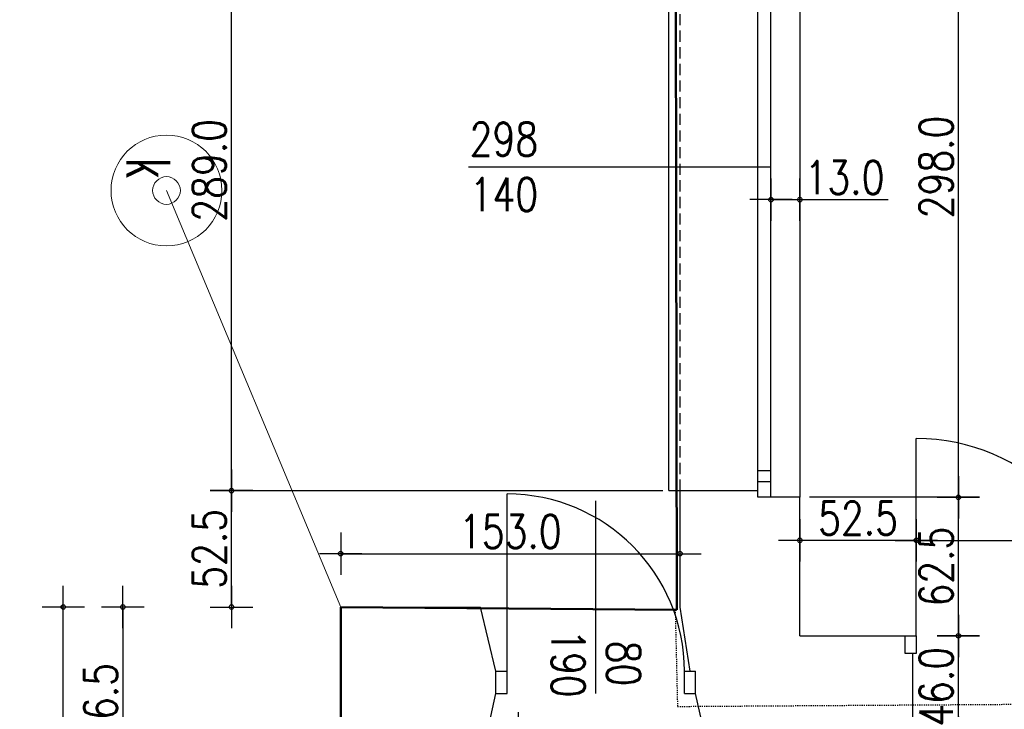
# Model space of a CAD drawing. Header units: millimetres. Extents: x 22865 to 60762, y -18816 to 15611.
# Tile 65 of 256: x 43850 to 44294, y -10352 to -10041. Entities that reach past the tile are written whole.
import ezdxf
from ezdxf.enums import TextEntityAlignment as Align

# ---------------------------------------------------------------- set-up
doc = ezdxf.new("R2010")
doc.units = ezdxf.units.MM
for name, pattern in [('1_OTKU', [2, 1.5, -0.5]), ('2_EGBU_A', [0]), ('3', [1, 0.5, -0.5]), ('3_SUKP', [0]), ('DASHED2', [0.375, 0.25, -0.125])]:
    doc.linetypes.add(name, pattern=pattern)
for name, color, linetype, lineweight, true_color in [('EGBB_L_0', 7, '2_EGBU_A', 50, 0x804000), ('SUKP_L_0', 7, '3_SUKP', 18, 0x803300), ('SUKR_T_0', 7, 'Continuous', 18, 0x803300)]:
    doc.layers.add(name, color=color, linetype=linetype, lineweight=lineweight, true_color=true_color)
for name, color, linetype, lineweight in [('OTK_L_4', 7, '1_OTKU', 18), ('SUP_E_T_1', 7, 'Continuous', 0), ('SUP_T_4', 7, 'Continuous', 18)]:
    doc.layers.add(name, color=color, linetype=linetype, lineweight=lineweight)
for name, color, linetype in [('sciany murowane', 4, 'Continuous'), ('widokowa', 2, 'Continuous'), ('WYMIARY', 6, 'Continuous')]:
    doc.layers.add(name, color=color, linetype=linetype)
doc.styles.add('1-100', font='simplex.shx', dxfattribs={"width": 0.8, "height": 15})
doc.dimstyles.new('1-100', dxfattribs={"dimscale": 0.5, "dimtxt": 100, "dimasz": 1, "dimexe": 0.18, "dimexo": 0.0625, "dimgap": 5, "dimtad": 1, "dimdec": 1, "dimzin": 0, "dimdsep": 46, "dimtxsty": '1-100', "dimblk1": 'K', "dimblk2": 'K', "dimsah": 1, "dimcen": 0.09, "dimse1": 1, "dimse2": 1, "dimadec": 0, "dimazin": 0, "dimtfac": 1, "dimtdec": 1, "dimtofl": 0, "dimtmove": 0, "dimatfit": 3, "dimldrblk": 'K', "dimfxl": 0, "dimtolj": 1, "dimtzin": 0, "dimarcsym": 0})

# ---------------------------------------------------------------- blocks, each defined once
blk = doc.blocks.new('4_SUPS')
at = {"linetype": 'Continuous'}
blk.add_circle((0, 0), 0.0625, dxfattribs=at)
blk = doc.blocks.new('4_SUPW')
at = {"linetype": 'Continuous'}
blk.add_circle((0, 0), 0.25, dxfattribs=at)
blk = doc.blocks.new('K')
for p, q in [((0, -19.11), (0, 19.11)), ((-19.11, 0), (19.11, 0))]:
    blk.add_line(p, q)
blk.add_circle((0, 0), 2.02)
blk = doc.blocks.new('*D2727')
at = {"layer": 'WYMIARY', "color": 0, "lineweight": -2}
blk.add_line((43995.69, -10281.58), (44147.69, -10281.58), dxfattribs=at)
at = {"layer": 'WYMIARY', "color": 0, "linetype": 'ByBlock', "lineweight": -2, "xscale": 0.5, "yscale": 0.5, "zscale": 0.5, "rotation": 180}
blk.add_blockref('K', (43995.19, -10281.58), dxfattribs=at)
at = {"layer": 'WYMIARY', "color": 0, "linetype": 'ByBlock', "lineweight": -2, "xscale": 0.5, "yscale": 0.5, "zscale": 0.5}
blk.add_blockref('K', (44148.19, -10281.58), dxfattribs=at)
at = {"layer": 'WYMIARY', "color": 0, "ltscale": 0.2, "insert": (44071.69, -10271.58), "char_height": 15, "attachment_point": 5, "style": '1-100'}
blk.add_mtext('\\A1;153.0', dxfattribs=at)
blk = doc.blocks.new('*D2728')
at = {"layer": 'WYMIARY', "color": 0, "lineweight": -2, "ltscale": 0.2}
blk.add_line((43896.98, -10306.15), (43896.98, -10391.65), dxfattribs=at)
at = {"layer": 'WYMIARY', "color": 0, "linetype": 'ByBlock', "lineweight": -2, "xscale": 0.5, "yscale": 0.5, "zscale": 0.5}
for p, rotation in [((43896.98, -10305.65), 90), ((43896.98, -10392.15), 270)]:
    blk.add_blockref('K', p, dxfattribs=dict(at, rotation=rotation))
at = {"layer": 'WYMIARY', "color": 0, "ltscale": 0.2, "insert": (43886.98, -10348.9), "char_height": 15, "attachment_point": 5, "rotation": 90, "style": '1-100'}
blk.add_mtext('\\A1;86.5', dxfattribs=at)
blk = doc.blocks.new('*D2909')
at = {"layer": 'WYMIARY', "color": 0, "lineweight": -2, "ltscale": 0.2}
blk.add_line((43870.12, -10992.15), (43870.12, -10306.15), dxfattribs=at)
at = {"layer": 'WYMIARY', "color": 0, "linetype": 'ByBlock', "lineweight": -2, "xscale": 0.5, "yscale": 0.5, "zscale": 0.5}
for p, rotation in [((43870.12, -10305.65), 90), ((43870.12, -10992.65), 270)]:
    blk.add_blockref('K', p, dxfattribs=dict(at, rotation=rotation))
at = {"layer": 'WYMIARY', "color": 0, "ltscale": 0.2, "insert": (43860.12, -10649.15), "char_height": 15, "attachment_point": 5, "rotation": 90, "style": '1-100'}
blk.add_mtext('\\A1;687.0', dxfattribs=at)
blk = doc.blocks.new('*D2926')
at = {"layer": 'WYMIARY', "color": 0, "lineweight": -2, "ltscale": 0.2}
blk.add_line((44075.31, -10363.15), (44075.31, -10386.65), dxfattribs=at)
at = {"layer": 'WYMIARY', "color": 0, "linetype": 'ByBlock', "lineweight": -2, "xscale": 0.5, "yscale": 0.5, "zscale": 0.5}
for p, rotation in [((44075.31, -10362.65), 90), ((44075.31, -10387.15), 270)]:
    blk.add_blockref('K', p, dxfattribs=dict(at, rotation=rotation))
at = {"layer": 'WYMIARY', "color": 0, "ltscale": 0.2, "insert": (44065.31, -10372.21), "char_height": 15, "attachment_point": 5, "rotation": 90, "style": '1-100'}
blk.add_mtext('\\A1;\\A1;{\\T0.8;24.5}', dxfattribs=at)
blk = doc.blocks.new('*D2938')
at = {"layer": 'WYMIARY', "color": 0, "lineweight": -2, "ltscale": 0.2}
blk.add_line((44273.68, -10364.15), (44273.68, -10319.15), dxfattribs=at)
at = {"layer": 'WYMIARY', "color": 0, "linetype": 'ByBlock', "lineweight": -2, "xscale": 0.5, "yscale": 0.5, "zscale": 0.5}
for p, rotation in [((44273.68, -10318.65), 90), ((44273.68, -10364.65), 270)]:
    blk.add_blockref('K', p, dxfattribs=dict(at, rotation=rotation))
at = {"layer": 'WYMIARY', "color": 0, "ltscale": 0.2, "insert": (44263.68, -10341.65), "char_height": 15, "attachment_point": 5, "rotation": 90, "style": '1-100'}
blk.add_mtext('\\A1;46.0', dxfattribs=at)
blk = doc.blocks.new('*D2942')
at = {"layer": 'WYMIARY', "color": 0, "lineweight": -2, "ltscale": 0.2}
blk.add_line((44253.69, -10415.98), (44433.69, -10415.98), dxfattribs=at)
at = {"layer": 'WYMIARY', "color": 0, "linetype": 'ByBlock', "lineweight": -2, "xscale": 0.5, "yscale": 0.5, "zscale": 0.5, "rotation": 180}
blk.add_blockref('K', (44253.19, -10415.98), dxfattribs=at)
at = {"layer": 'WYMIARY', "color": 0, "linetype": 'ByBlock', "lineweight": -2, "xscale": 0.5, "yscale": 0.5, "zscale": 0.5}
blk.add_blockref('K', (44434.19, -10415.98), dxfattribs=at)
at = {"layer": 'WYMIARY', "color": 0, "ltscale": 0.2, "insert": (44343.69, -10405.98), "char_height": 15, "attachment_point": 5, "style": '1-100'}
blk.add_mtext('\\A1;181.0', dxfattribs=at)
blk = doc.blocks.new('*D2943')
at = {"layer": 'WYMIARY', "color": 0, "lineweight": -2, "ltscale": 0.2}
blk.add_line((44255.19, -10275.57), (44432.19, -10275.57), dxfattribs=at)
at = {"layer": 'WYMIARY', "color": 0, "linetype": 'ByBlock', "lineweight": -2, "xscale": 0.5, "yscale": 0.5, "zscale": 0.5, "rotation": 180}
blk.add_blockref('K', (44254.69, -10275.57), dxfattribs=at)
at = {"layer": 'WYMIARY', "color": 0, "linetype": 'ByBlock', "lineweight": -2, "xscale": 0.5, "yscale": 0.5, "zscale": 0.5}
blk.add_blockref('K', (44432.69, -10275.57), dxfattribs=at)
at = {"layer": 'WYMIARY', "color": 0, "ltscale": 0.2, "insert": (44393.24, -10265.57), "char_height": 15, "attachment_point": 5, "style": '1-100'}
blk.add_mtext('\\A1;178.0', dxfattribs=at)
blk = doc.blocks.new('*D2953')
at = {"layer": 'WYMIARY', "color": 0, "lineweight": -2, "ltscale": 0.2}
blk.add_line((44254.19, -10275.57), (44202.69, -10275.57), dxfattribs=at)
at = {"layer": 'WYMIARY', "color": 0, "linetype": 'ByBlock', "lineweight": -2, "xscale": 0.5, "yscale": 0.5, "zscale": 0.5, "rotation": 180}
blk.add_blockref('K', (44202.19, -10275.57), dxfattribs=at)
at = {"layer": 'WYMIARY', "color": 0, "linetype": 'ByBlock', "lineweight": -2, "xscale": 0.5, "yscale": 0.5, "zscale": 0.5}
blk.add_blockref('K', (44254.69, -10275.57), dxfattribs=at)
at = {"layer": 'WYMIARY', "color": 0, "ltscale": 0.2, "insert": (44228.44, -10265.57), "char_height": 15, "attachment_point": 5, "style": '1-100'}
blk.add_mtext('\\A1;52.5', dxfattribs=at)
blk = doc.blocks.new('*D2954')
at = {"layer": 'WYMIARY', "color": 0, "lineweight": -2, "ltscale": 0.2}
for p, q in [((44189.69, -10121.88), (44201.69, -10121.88)), ((44202.19, -10121.88), (44241.98, -10121.88))]:
    blk.add_line(p, q, dxfattribs=at)
at = {"layer": 'WYMIARY', "color": 0, "linetype": 'ByBlock', "lineweight": -2, "xscale": 0.5, "yscale": 0.5, "zscale": 0.5, "rotation": 180}
blk.add_blockref('K', (44189.19, -10121.88), dxfattribs=at)
at = {"layer": 'WYMIARY', "color": 0, "linetype": 'ByBlock', "lineweight": -2, "xscale": 0.5, "yscale": 0.5, "zscale": 0.5}
blk.add_blockref('K', (44202.19, -10121.88), dxfattribs=at)
at = {"layer": 'WYMIARY', "color": 0, "ltscale": 0.2, "insert": (44222.34, -10111.88), "char_height": 15, "attachment_point": 5, "style": '1-100'}
blk.add_mtext('\\A1;13.0', dxfattribs=at)
blk = doc.blocks.new('*D2955')
at = {"layer": 'WYMIARY', "color": 0, "lineweight": -2, "ltscale": 0.2}
blk.add_line((44202.69, -10006.91), (44910.69, -10006.91), dxfattribs=at)
at = {"layer": 'WYMIARY', "color": 0, "linetype": 'ByBlock', "lineweight": -2, "xscale": 0.5, "yscale": 0.5, "zscale": 0.5, "rotation": 180}
blk.add_blockref('K', (44202.19, -10006.91), dxfattribs=at)
at = {"layer": 'WYMIARY', "color": 0, "linetype": 'ByBlock', "lineweight": -2, "xscale": 0.5, "yscale": 0.5, "zscale": 0.5}
blk.add_blockref('K', (44911.19, -10006.91), dxfattribs=at)
at = {"layer": 'WYMIARY', "color": 0, "ltscale": 0.2, "insert": (44556.69, -9996.91), "char_height": 15, "attachment_point": 5, "style": '1-100'}
blk.add_mtext('\\A1;709.0', dxfattribs=at)
blk = doc.blocks.new('*D2964')
at = {"layer": 'WYMIARY', "color": 0, "lineweight": -2, "ltscale": 0.2}
blk.add_line((43945.97, -10305.15), (43945.97, -10253.65), dxfattribs=at)
at = {"layer": 'WYMIARY', "color": 0, "linetype": 'ByBlock', "lineweight": -2, "xscale": 0.5, "yscale": 0.5, "zscale": 0.5}
for p, rotation in [((43945.97, -10253.15), 90), ((43945.97, -10305.65), 270)]:
    blk.add_blockref('K', p, dxfattribs=dict(at, rotation=rotation))
at = {"layer": 'WYMIARY', "color": 0, "ltscale": 0.2, "insert": (43935.97, -10279.4), "char_height": 15, "attachment_point": 5, "rotation": 90, "style": '1-100'}
blk.add_mtext('\\A1;52.5', dxfattribs=at)
blk = doc.blocks.new('*D2965')
at = {"layer": 'WYMIARY', "color": 0, "lineweight": -2, "ltscale": 0.2}
blk.add_line((43945.97, -10252.65), (43945.97, -9964.65), dxfattribs=at)
at = {"layer": 'WYMIARY', "color": 0, "linetype": 'ByBlock', "lineweight": -2, "xscale": 0.5, "yscale": 0.5, "zscale": 0.5}
for p, rotation in [((43945.97, -9964.15), 90), ((43945.97, -10253.15), 270)]:
    blk.add_blockref('K', p, dxfattribs=dict(at, rotation=rotation))
at = {"layer": 'WYMIARY', "color": 0, "ltscale": 0.2, "insert": (43935.97, -10108.65), "char_height": 15, "attachment_point": 5, "rotation": 90, "style": '1-100'}
blk.add_mtext('\\A1;289.0', dxfattribs=at)
blk = doc.blocks.new('*D2966')
at = {"layer": 'WYMIARY', "color": 0, "lineweight": -2, "ltscale": 0.2}
blk.add_line((44273.68, -10318.15), (44273.68, -10256.65), dxfattribs=at)
at = {"layer": 'WYMIARY', "color": 0, "linetype": 'ByBlock', "lineweight": -2, "xscale": 0.5, "yscale": 0.5, "zscale": 0.5}
for p, rotation in [((44273.68, -10256.15), 90), ((44273.68, -10318.65), 270)]:
    blk.add_blockref('K', p, dxfattribs=dict(at, rotation=rotation))
at = {"layer": 'WYMIARY', "color": 0, "ltscale": 0.2, "insert": (44263.68, -10287.4), "char_height": 15, "attachment_point": 5, "rotation": 90, "style": '1-100'}
blk.add_mtext('\\A1;62.5', dxfattribs=at)
blk = doc.blocks.new('*D2967')
at = {"layer": 'WYMIARY', "color": 0, "lineweight": -2, "ltscale": 0.2}
blk.add_line((44273.68, -10255.65), (44273.68, -9958.65), dxfattribs=at)
at = {"layer": 'WYMIARY', "color": 0, "linetype": 'ByBlock', "lineweight": -2, "xscale": 0.5, "yscale": 0.5, "zscale": 0.5}
for p, rotation in [((44273.68, -9958.15), 90), ((44273.68, -10256.15), 270)]:
    blk.add_blockref('K', p, dxfattribs=dict(at, rotation=rotation))
at = {"layer": 'WYMIARY', "color": 0, "ltscale": 0.2, "insert": (44263.68, -10107.15), "char_height": 15, "attachment_point": 5, "rotation": 90, "style": '1-100'}
blk.add_mtext('\\A1;298.0', dxfattribs=at)

msp = doc.modelspace()

# ---------------------------------------------------------------- linework, layer by layer
at = {"layer": 'EGBB_L_0', "linetype": '2_EGBU_A'}
for p, q in [((44145.44, -9528.13), (44146.75, -10306.96)), ((44146.75, -10306.96), (43995.19, -10305.65)), ((43995.19, -10305.65), (43995.19, -10980.86))]:
    msp.add_line(p, q, dxfattribs=at)
at = {"layer": 'EGBB_L_0', "linetype": '3', "lineweight": -2}
for p, q in [((44146, -10306.95), (44147.03, -10350.48)), ((44147.03, -10350.48), (44822.06, -10346.14))]:
    msp.add_line(p, q, dxfattribs=at)
at = {"layer": 'OTK_L_4', "linetype": '1_OTKU'}
msp.add_line((43995.19, -10305.65), (44146.75, -10306.96), dxfattribs=at)
at = {"layer": 'sciany murowane', "color": 2, "ltscale": 0.2}
for p, q in [((44183.19, -10256.15), (44183.19, -9958.15)), ((44189.19, -10256.15), (44189.19, -9958.15)), ((44202.19, -9958.15), (44202.19, -10256.15)), ((44143.19, -10253.15), (44143.19, -9964.15)), ((44189.19, -10244.15), (44183.19, -10244.15)), ((44189.19, -10249.15), (44183.19, -10249.15)), ((44143.19, -10253.15), (44148.19, -10253.15)), ((44065.19, -10334.65), (44070.19, -10334.65)), ((44070.19, -10344.65), (44070.19, -10334.65)), ((44150.19, -10334.65), (44152.69, -10334.65)), ((44150.19, -10344.65), (44150.19, -10334.65)), ((44065.19, -10344.65), (44070.19, -10344.65)), ((44150.19, -10344.65), (44155.19, -10344.65))]:
    msp.add_line(p, q, dxfattribs=at)
at = {"layer": 'sciany murowane', "ltscale": 0.2}
for p, q in [((44148.19, -10305.65), (44148.19, -10253.15)), ((44148.19, -10253.15), (44183.19, -10253.15)), ((44202.19, -10256.15), (44183.19, -10256.15)), ((44202.19, -10318.65), (44202.19, -10256.15)), ((43995.19, -10392.15), (43995.19, -10305.65)), ((43995.19, -10305.65), (44058.19, -10305.65)), ((44065.19, -10334.65), (44058.19, -10305.65)), ((44152.69, -10334.65), (44148.19, -10305.65)), ((44202.19, -10318.65), (44249.69, -10318.65)), ((44253.19, -10364.65), (44253.19, -10326.65)), ((44065.19, -10344.65), (44065.19, -10334.65)), ((44152.69, -10334.65), (44155.19, -10334.65)), ((44155.19, -10344.65), (44155.19, -10334.65)), ((44061.19, -10362.65), (44065.19, -10344.65)), ((44159.19, -10362.65), (44155.19, -10344.65))]:
    msp.add_line(p, q, dxfattribs=at)
at = {"layer": 'sciany murowane', "color": 2, "ltscale": 0.2}
msp.add_lwpolyline([(44249.69, -10326.65), (44249.69, -10318.65), (44254.69, -10318.65), (44254.69, -10326.65)], close=True, dxfattribs=at)
at = {"layer": 'sciany murowane', "ltscale": 0.2}
msp.add_lwpolyline([(44253.19, -10326.65), (44249.69, -10326.65), (44249.69, -10318.65)], dxfattribs=at)
at = {"layer": 'SUKP_L_0', "linetype": '3_SUKP'}
msp.add_line((43916.66, -10117.75), (43995.19, -10305.65), dxfattribs=at)
at = {"layer": 'widokowa', "color": 1, "linetype": 'DASHED2', "ltscale": 20}
msp.add_line((44148.19, -10253.15), (44148.19, -9964.15), dxfattribs=at)
at = {"layer": 'WYMIARY', "ltscale": 0.2}
for p, q in [((44189.19, -10107.15), (44052.83, -10107.15)), ((44254.69, -10318.65), (44254.69, -10229.65)), ((43948.42, -10253.15), (44140.48, -10253.15)), ((44070.19, -10334.65), (44070.19, -10254.65)), ((44110.19, -10344.65), (44110.19, -10257.67)), ((44264.13, -10256.15), (44206.51, -10256.15))]:
    msp.add_line(p, q, dxfattribs=at)
for centre, radius in [((44254.69, -10318.65), 89), ((44070.19, -10334.65), 80)]:
    msp.add_arc(centre, radius, 0, 90, dxfattribs=at)

# ---------------------------------------------------------------- block references
at = {"layer": 'SUKR_T_0', "xscale": 100, "yscale": 100, "zscale": 100, "rotation": 221.2958471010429}
msp.add_blockref('4_SUPS', (43916.66, -10117.75), dxfattribs=at)
at = {"layer": 'SUP_T_4', "xscale": 100, "yscale": 100, "zscale": 100, "rotation": 221.2958471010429}
msp.add_blockref('4_SUPW', (43916.66, -10117.75), dxfattribs=at)

# ---------------------------------------------------------------- texts
at = {"layer": 'SUP_E_T_1', "lineweight": 9, "width": 0.7}
msp.add_text('k', height=18.75, rotation=269.8281, dxfattribs=at).set_placement((43908.5, -10107.63), align=Align.MIDDLE)
at = {"layer": 'WYMIARY', "ltscale": 0.2, "insert": (44036.87, -10087.1), "char_height": 15, "width": 63.8053, "attachment_point": 1, "style": '1-100'}
msp.add_mtext('\\pxqc;298\\P140', dxfattribs=at)
at = {"layer": 'WYMIARY', "ltscale": 0.2, "insert": (44130.25, -10299.22), "char_height": 15, "width": 63.8053, "attachment_point": 1, "rotation": 270, "style": '1-100'}
msp.add_mtext('\\pxqc;80\\P190', dxfattribs=at)

# ---------------------------------------------------------------- dimensions: what is measured, and where the dimension line sits
at = {"layer": 'WYMIARY', "ltscale": 0.2}
for base, p1, p2, picture, middle in [((44273.68, -9958.15), (44255.75, -10256.15), (44255.75, -9958.15), '*D2967', (44263.68, -10107.15)), ((43945.97, -9964.15), (44041.94, -10253.15), (44041.94, -9964.15), '*D2965', (43935.97, -10108.65)), ((43945.97, -10253.15), (44173.67, -10305.65), (44173.67, -10253.15), '*D2964', (43935.97, -10279.4)), ((44273.68, -10256.15), (44225.94, -10318.65), (44220.75, -10256.15), '*D2966', (44263.68, -10287.4)), ((43870.12, -10305.65), (43860.57, -10992.65), (43995.19, -10305.65), '*D2909', (43860.12, -10649.15)), ((44273.68, -10318.65), (44264.13, -10364.65), (44264.13, -10318.65), '*D2938', (44263.68, -10341.65))]:
    dim = msp.add_linear_dim(base=base, p1=p1, p2=p2, angle=270, dimstyle='1-100', dxfattribs=at)
    dim.commit()
    dim.dimension.update_dxf_attribs({"geometry": picture, "text_midpoint": middle})
for base, p1, p2, picture, middle in [((44911.19, -10006.91), (44202.19, -10087.86), (44911.19, -9996.36), '*D2955', (44556.69, -9996.91)), ((44202.19, -10121.88), (44189.19, -10133.05), (44202.19, -10133.05), '*D2954', (44222.34, -10111.88)), ((44202.19, -10275.57), (44254.69, -10285.12), (44202.19, -10285.12), '*D2953', (44228.44, -10265.57)), ((44434.19, -10415.98), (44253.19, -10343.52), (44434.19, -10391.09), '*D2942', (44343.69, -10405.98))]:
    dim = msp.add_linear_dim(base=base, p1=p1, p2=p2, dimstyle='1-100', dxfattribs=at)
    dim.commit()
    dim.dimension.update_dxf_attribs({"geometry": picture, "text_midpoint": middle})
dim = msp.add_linear_dim(base=(44432.69, -10275.57), p1=(44254.69, -10278.81), p2=(44432.69, -10278.81), dimstyle='1-100', dxfattribs=at)
dim.commit()
dim.dimension.update_dxf_attribs({"geometry": '*D2943', "text_midpoint": (44393.24, -10275.57), "dimtype": 160})
at = {"layer": 'WYMIARY'}
dim = msp.add_aligned_dim(p1=(43995.19, -10305.65), p2=(44148.19, -10305.65), distance=24.07, dimstyle='1-100', override={"dimtxsty": '1-100', "dimldrblk": 'K'}, dxfattribs=at)
dim.commit()
dim.dimension.update_dxf_attribs({"geometry": '*D2727', "text_midpoint": (44071.69, -10271.58)})
at = {"layer": 'WYMIARY', "ltscale": 0.2}
dim = msp.add_aligned_dim(p1=(43918.61, -10305.65), p2=(43918.61, -10392.15), distance=-21.63, dimstyle='1-100', override={"dimtxsty": '1-100', "dimldrblk": 'K'}, dxfattribs=at)
dim.commit()
dim.dimension.update_dxf_attribs({"geometry": '*D2728', "text_midpoint": (43886.98, -10348.9)})
dim = msp.add_linear_dim(base=(44075.31, -10387.15), p1=(44054.19, -10362.65), p2=(44054.19, -10387.15), angle=270, text='\\A1;{\\T0.8;<>}', dimstyle='1-100', override={"dimtxsty": '1-100'}, dxfattribs=at)
dim.commit()
dim.dimension.update_dxf_attribs({"geometry": '*D2926', "text_midpoint": (44075.31, -10372.21), "dimtype": 160})

doc.saveas('drawing.dxf')
